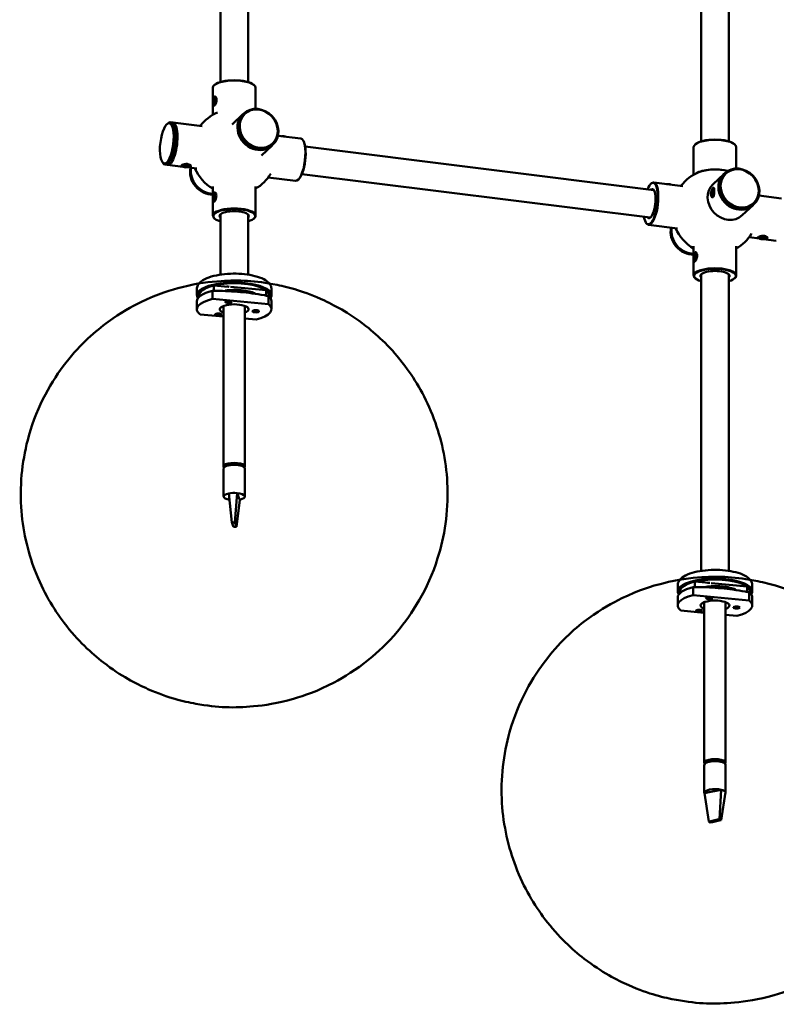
# Model space of a CAD drawing. Header units: millimetres. Extents: x 529 to 5146, y 983 to 3287.
# Tile 11 of 13: x 4559 to 4913, y 1779 to 2241. Entities that reach past the tile are written whole.
import ezdxf

# ---------------------------------------------------------------- set-up
doc = ezdxf.new("R2010")
doc.units = ezdxf.units.MM
doc.header["$LTSCALE"] = 18
doc.layers.add('Widoczne (ISO)', color=7, linetype='Continuous', lineweight=50)

msp = doc.modelspace()

# ---------------------------------------------------------------- linework, layer by layer
at = {"layer": 'Widoczne (ISO)'}
for p, q in [((4878.15, 2183.74), (4878.15, 2515.76)), ((4891.15, 2183.74), (4891.15, 2515.76)), ((4652.63, 2211.57), (4652.63, 2392.74)), ((4665.63, 2211.57), (4665.63, 2392.74)), ((4649.13, 2208.88), (4649.13, 2202.69)), ((4650, 2210.28), (4649.81, 2210.12)), ((4668.26, 2210.28), (4668.44, 2210.12)), ((4669.13, 2208.88), (4669.13, 2198.99)), ((4649.28, 2202.13), (4649.54, 2203.53)), ((4649.54, 2203.53), (4650.05, 2203.99)), ((4649.54, 2203.53), (4650.2, 2203.44)), ((4649.8, 2204.47), (4649.92, 2204.58)), ((4650.05, 2203.99), (4650.31, 2203.05)), ((4649.13, 2201.3), (4649.13, 2196.2)), ((4649.54, 2201.18), (4649.28, 2202.13)), ((4649.28, 2202.13), (4650.12, 2202.02)), ((4649.31, 2200.77), (4649.44, 2200.57)), ((4650.05, 2201.64), (4649.54, 2201.18)), ((4650.31, 2203.05), (4650.05, 2201.64)), ((4663.2, 2196.43), (4658.2, 2191.73)), ((4663.61, 2196.81), (4663.27, 2196.49)), ((4627.61, 2191.81), (4628.08, 2192.22)), ((4629.24, 2192.68), (4630.18, 2192.56)), ((4630.37, 2192.54), (4644.09, 2190.83)), ((4690.36, 2185.07), (4679.64, 2186.4)), ((4676.89, 2181.85), (4671.9, 2177.16)), ((4677.3, 2182.24), (4676.96, 2181.92)), ((4691.51, 2184.14), (4691.37, 2184.35)), ((4855.91, 2160.93), (4692.45, 2181.28)), ((4874.65, 2181.04), (4874.65, 2168.13)), ((4875.53, 2182.45), (4875.34, 2182.29)), ((4893.78, 2182.45), (4893.97, 2182.29)), ((4894.65, 2181.04), (4894.65, 2171)), ((4625.4, 2174.07), (4625.76, 2173.55)), ((4626.77, 2172.83), (4627.71, 2172.71)), ((4627.9, 2172.69), (4635, 2171.81)), ((4634.66, 2172), (4634.49, 2172.16)), ((4635.13, 2172.13), (4635.62, 2172.55)), ((4636.05, 2171.77), (4635.13, 2172.13)), ((4635.62, 2172.55), (4637.04, 2172.62)), ((4636.05, 2171.77), (4636.06, 2172.57)), ((4637.48, 2171.83), (4636.05, 2171.77)), ((4636.92, 2171.57), (4641.62, 2170.98)), ((4637.04, 2172.62), (4637.97, 2172.26)), ((4637.48, 2171.83), (4637.48, 2172.44)), ((4637.97, 2172.26), (4637.48, 2171.83)), ((4638.43, 2171.96), (4638.56, 2172.07)), ((4687.89, 2165.22), (4675.08, 2166.82)), ((4854.3, 2148.03), (4690.85, 2168.38)), ((4888.81, 2168.43), (4883.75, 2163.68)), ((4889.22, 2168.82), (4888.88, 2168.5)), ((4649.13, 2157.86), (4649.13, 2162.6)), ((4669.13, 2148.88), (4669.13, 2162.6)), ((4689.23, 2165.84), (4689.04, 2165.68)), ((4854.55, 2163.84), (4854.74, 2164.01)), ((4855.89, 2164.46), (4869.61, 2162.75)), ((4883.55, 2161.67), (4883.8, 2161.88)), ((4649.24, 2157.12), (4649.49, 2158.53)), ((4649.49, 2156.18), (4649.24, 2157.12)), ((4649.24, 2157.12), (4650.06, 2157.02)), ((4649.49, 2158.53), (4649.99, 2158.99)), ((4649.49, 2158.53), (4650.14, 2158.44)), ((4649.76, 2159.47), (4649.88, 2159.58)), ((4649.99, 2158.99), (4650.24, 2158.05)), ((4650.24, 2158.05), (4649.99, 2156.64)), ((4883.03, 2159.31), (4883.28, 2160.72)), ((4883.28, 2158.37), (4883.03, 2159.31)), ((4883.03, 2159.31), (4883.84, 2159.21)), ((4883.07, 2157.93), (4883.22, 2157.72)), ((4883.28, 2160.72), (4883.78, 2161.18)), ((4883.28, 2160.72), (4883.92, 2160.64)), ((4883.77, 2158.83), (4883.28, 2158.37)), ((4884.02, 2160.24), (4883.77, 2158.83)), ((4883.78, 2161.18), (4884.02, 2160.24)), ((4915.89, 2156.99), (4905.24, 2158.32)), ((4649.13, 2148.88), (4649.13, 2156.16)), ((4649.29, 2155.75), (4649.42, 2155.55)), ((4649.99, 2156.64), (4649.49, 2156.18)), ((4902.51, 2153.86), (4897.45, 2149.1)), ((4902.92, 2154.25), (4902.58, 2153.92)), ((4652.63, 2121.23), (4652.63, 2149.36)), ((4665.63, 2121.23), (4665.63, 2149.36)), ((4650, 2147.47), (4649.81, 2147.64)), ((4668.26, 2147.47), (4668.44, 2147.64)), ((4852.27, 2145.55), (4852.41, 2145.34)), ((4853.42, 2144.62), (4867.14, 2142.91)), ((4905.47, 2138.14), (4900.61, 2138.74)), ((4905.14, 2138.33), (4904.97, 2138.48)), ((4905.61, 2138.45), (4906.1, 2138.87)), ((4906.53, 2138.09), (4905.61, 2138.45)), ((4906.1, 2138.87), (4907.52, 2138.94)), ((4906.53, 2138.09), (4906.54, 2138.89)), ((4907.52, 2138.94), (4908.45, 2138.58)), ((4907.95, 2138.16), (4907.96, 2138.77)), ((4908.45, 2138.58), (4907.95, 2138.16)), ((4874.65, 2129.78), (4874.65, 2134.53)), ((4894.65, 2120.81), (4894.65, 2134.53)), ((4907.95, 2138.16), (4906.53, 2138.09)), ((4913.42, 2137.15), (4907.42, 2137.89)), ((4908.91, 2138.29), (4909.04, 2138.4)), ((4874.77, 2129.05), (4875.02, 2130.45)), ((4875.02, 2130.45), (4875.52, 2130.92)), ((4875.02, 2130.45), (4875.67, 2130.37)), ((4875.29, 2131.4), (4875.41, 2131.51)), ((4875.52, 2130.92), (4875.77, 2129.97)), ((4875.77, 2129.97), (4875.52, 2128.57)), ((4874.65, 2120.81), (4874.65, 2128.09)), ((4875.02, 2128.1), (4874.77, 2129.05)), ((4874.77, 2129.05), (4875.59, 2128.94)), ((4874.82, 2127.68), (4874.95, 2127.48)), ((4875.52, 2128.57), (4875.02, 2128.1)), ((4878.15, 1982.27), (4878.15, 2121.29)), ((4891.15, 1982.27), (4891.15, 2121.29)), ((4649.61, 2113.62), (4649.61, 2116.19)), ((4656.33, 2115.56), (4649.61, 2116.19)), ((4674.17, 2113.89), (4657.33, 2115.47)), ((4875.53, 2119.4), (4875.34, 2119.56)), ((4893.78, 2119.4), (4893.97, 2119.56)), ((4641.63, 2111.58), (4641.63, 2114.4)), ((4642.63, 2111.58), (4642.63, 2111.7)), ((4642.63, 2110.75), (4642.63, 2111.58)), ((4648.9, 2109.85), (4648.9, 2113.61)), ((4674.17, 2111.36), (4674.17, 2113.89)), ((4675.15, 2111.16), (4675.15, 2107.4)), ((4675.63, 2111.58), (4675.63, 2111.7)), ((4675.63, 2110.75), (4675.63, 2111.58)), ((4676.63, 2111.58), (4676.63, 2114.4)), ((4641.63, 2105), (4641.63, 2108.76)), ((4675.15, 2107.4), (4648.9, 2109.85)), ((4654.13, 2106.55), (4654.13, 2031.23)), ((4655.35, 2108.32), (4655.06, 2108.57)), ((4657.57, 2108.32), (4657.86, 2108.57)), ((4664.13, 2106.55), (4664.13, 2031.23)), ((4676.63, 2105), (4676.63, 2108.76)), ((4643.1, 2102.6), (4654.13, 2101.57)), ((4650.56, 2102.32), (4650.27, 2102.57)), ((4652.78, 2102.32), (4653.06, 2102.57)), ((4668.15, 2103.9), (4667.86, 2104.15)), ((4670.37, 2103.9), (4670.65, 2104.15)), ((4664.13, 2100.63), (4669.36, 2100.14)), ((4659.05, 2032.69), (4659.05, 2032)), ((4661.77, 2032.37), (4659.05, 2032.69)), ((4661.77, 2031.74), (4661.77, 2032.37)), ((4654.13, 2030.29), (4654.13, 2017.14)), ((4655.8, 2032.14), (4654.88, 2031.21)), ((4654.88, 2031.21), (4654.88, 2031.19)), ((4655.8, 2031.57), (4655.8, 2032.14)), ((4663.38, 2031.26), (4663.38, 2031.19)), ((4664.13, 2030.29), (4664.13, 2017.14)), ((4657.99, 2004.97), (4656.54, 2018.6)), ((4659.48, 2005.03), (4660.51, 2018.78)), ((4660.51, 2018.78), (4660.86, 2017.87)), ((4660.27, 2003), (4661.71, 2015.67)), ((4660.86, 2017.87), (4661.36, 2016.58)), ((4661.36, 2016.58), (4661.71, 2015.67)), ((4659.48, 2005.03), (4657.99, 2004.97)), ((4657.99, 2004.97), (4658.13, 2004.59)), ((4658.13, 2004.59), (4658.63, 2003.3)), ((4659.62, 2004.66), (4659.48, 2005.03)), ((4660.12, 2003.37), (4659.62, 2004.66)), ((4658.63, 2003.3), (4658.78, 2002.93)), ((4658.78, 2002.93), (4660.27, 2003)), ((4660.27, 2003), (4660.12, 2003.37)), ((4875.14, 1974.66), (4875.14, 1977.23)), ((4881.85, 1976.6), (4875.14, 1977.23)), ((4867.15, 1972.62), (4867.15, 1975.44)), ((4868.15, 1972.62), (4868.15, 1972.74)), ((4868.15, 1971.79), (4868.15, 1972.62)), ((4874.42, 1970.9), (4874.42, 1974.66)), ((4899.7, 1974.94), (4882.86, 1976.51)), ((4899.7, 1972.4), (4899.7, 1974.94)), ((4900.68, 1972.2), (4900.68, 1968.44)), ((4901.15, 1972.62), (4901.15, 1972.74)), ((4901.15, 1971.79), (4901.15, 1972.62)), ((4902.15, 1972.62), (4902.15, 1975.44)), ((4867.15, 1966.04), (4867.15, 1969.8)), ((4900.68, 1968.44), (4874.42, 1970.9)), ((4879.65, 1967.59), (4879.65, 1892.27)), ((4880.87, 1969.37), (4880.59, 1969.62)), ((4883.1, 1969.37), (4883.38, 1969.62)), ((4889.65, 1967.59), (4889.65, 1892.27)), ((4902.15, 1966.04), (4902.15, 1969.8)), ((4868.63, 1963.64), (4879.65, 1962.61)), ((4876.08, 1963.36), (4875.8, 1963.62)), ((4878.31, 1963.36), (4878.59, 1963.62)), ((4893.67, 1964.95), (4893.39, 1965.2)), ((4895.89, 1964.95), (4896.18, 1965.2)), ((4889.65, 1961.67), (4894.89, 1961.19)), ((4884.68, 1893.73), (4884.68, 1893.05)), ((4887.37, 1893.39), (4884.68, 1893.73)), ((4879.65, 1891.34), (4879.65, 1878.18)), ((4881.39, 1893.21), (4880.4, 1892.28)), ((4880.4, 1892.28), (4880.4, 1892.24)), ((4880.4, 1892.24), (4880.4, 1892.27)), ((4881.39, 1892.63), (4881.39, 1893.21)), ((4887.37, 1892.77), (4887.37, 1893.39)), ((4888.9, 1892.24), (4888.9, 1892.27)), ((4889.65, 1891.34), (4889.65, 1878.18)), ((4879.7, 1877.96), (4881.99, 1878.43)), ((4881.7, 1864.71), (4879.7, 1877.96)), ((4881.99, 1878.43), (4885.25, 1879.1)), ((4885.25, 1879.1), (4887.55, 1879.57)), ((4886.84, 1865.77), (4887.55, 1879.57)), ((4887.61, 1865.33), (4889.61, 1878.4)), ((4882.64, 1864.91), (4881.7, 1864.71)), ((4881.7, 1864.71), (4882.47, 1864.27)), ((4882.47, 1864.27), (4883.41, 1864.47)), ((4885.89, 1865.58), (4882.64, 1864.91)), ((4883.41, 1864.47), (4886.67, 1865.14)), ((4886.84, 1865.77), (4885.89, 1865.58)), ((4886.67, 1865.14), (4887.61, 1865.33)), ((4887.61, 1865.33), (4886.84, 1865.77))]:
    msp.add_line(p, q, dxfattribs=at)
for centre, start, end in [((4659.13, 2178.88), 112.8381, 142.904), ((4659.13, 2178.88), 202.904, 240), ((4659.13, 2178.88), 300, 329.0454), ((4884.65, 2150.8), 112.3654, 142.904), ((4884.65, 2150.8), 202.904, 240), ((4884.65, 2150.8), 300, 329.0454)]:
    msp.add_arc(centre, 20, start, end, dxfattribs=at)
for centre, major_axis, ratio, start_param, end_param in [((4659.13, 2209.06), (9.8, 0), 0.34202, 0.372527, 2.769066), ((4659.13, 2208.88), (-10, 0), 0.34202, 3.141593, 6.283185), ((4670.05, 2189.14), (-6.85, 7.29), 0.883022, 6.27787, 9.430093), ((4670.11, 2189.2), (6.85, -7.29), 0.883022, 3.141593, 6.283185), ((4628, 2182.75), (-1.24, -9.92), 0.321394, 5.936906, 9.771057), ((4628.94, 2182.64), (1.24, 9.92), 0.321394, 3.141593, 6.283185), ((4629.13, 2182.61), (-1.24, -9.92), 0.321394, 6.253717, 9.454246), ((4681.71, 2185.57), (-2, 0.02), 0.316048, 3.829341, 4.904245), ((4689.12, 2175.15), (1.24, 9.92), 0.321394, 3.141593, 6.283185), ((4689.31, 2175.12), (-1.21, -9.72), 0.321394, 0.346279, 2.795313), ((4884.65, 2181.04), (-10, 0), 0.34202, 3.141593, 6.283185), ((4884.65, 2181.23), (9.8, 0), 0.34202, 0.372527, 2.769066), ((4647.8, 2168.23), (-6.85, 7.29), 0.883022, 0.542208, 2.466955), ((4648.14, 2168.56), (6.85, -7.29), 0.883022, 3.723264, 5.571869), ((4648.21, 2168.62), (-6.85, 7.29), 0.883022, 0.58953, 2.422959), ((4884.65, 2167.14), (9.9, 0), 0.34202, 0.928013, 2.448099), ((4884.65, 2167.14), (-10, 0), 0.34202, 4.070825, 5.783043), ((4895.73, 2161.21), (6.85, -7.29), 0.883022, 3.141593, 6.283185), ((4895.66, 2161.15), (-6.85, 7.29), 0.883022, 6.27787, 9.430093), ((4854.47, 2154.56), (1.21, 9.72), 0.321394, 2.29597, 7.128808), ((4854.66, 2154.54), (-1.24, -9.92), 0.321394, 5.936906, 9.771057), ((4854.47, 2154.56), (-0.85, -6.8), 0.321394, 5.962137, 9.745826), ((4862.28, 2163.09), (-2, 0.02), 0.314837, 3.822713, 4.911179), ((4890.6, 2156.39), (6.85, -7.29), 0.883022, 3.141593, 6.283185), ((4854.66, 2154.54), (0.82, 6.6), 0.321394, 5.978285, 6.495984), ((4659.13, 2148.88), (10, 0), 0.34202, 5.910658, 9.797305), ((4659.13, 2148.69), (-9.8, 0), 0.34202, 2.29597, 7.128808), ((4659.13, 2148.69), (6.85, 0), 0.34202, 5.962137, 9.745826), ((4659.13, 2148.88), (-6.65, 0), 0.34202, 5.948864, 6.495984), ((4659.13, 2148.88), (6.65, 0), 0.34202, 6.070386, 6.617506), ((4854.66, 2154.54), (-0.82, -6.6), 0.321394, 6.070386, 6.588085), ((4873.24, 2140.08), (-6.85, 7.29), 0.883022, 0.531973, 2.476449), ((4873.58, 2140.4), (6.85, -7.29), 0.883022, 3.713109, 5.581318), ((4873.65, 2140.46), (-6.85, 7.29), 0.883022, 0.579389, 2.432401), ((4884.65, 2120.81), (10, 0), 0.34202, 5.910658, 9.797305), ((4884.65, 2120.62), (-9.8, 0), 0.34202, 2.29597, 7.128808), ((4884.65, 2120.62), (6.85, 0), 0.34202, 5.962137, 9.745826), ((4884.65, 2120.81), (-6.65, 0), 0.34202, 5.948864, 6.495984), ((4884.65, 2120.81), (6.65, 0), 0.34202, 6.070386, 6.617506), ((4659.13, 2111.58), (-17.5, 0), 0.34202, 2.903862, 6.520916), ((4659.13, 2111.58), (-16.5, 0), 0.34202, 3.141593, 6.283185), ((4659.13, 2111.58), (-16.5, 0), 0.34202, 5.326855, 6.283185), ((4655.64, 2114.6), (-3, 0), 0.34202, 4.333011, 4.716208), ((4659.13, 2108.76), (-17.5, 0), 0.34202, 5.336915, 6.283185), ((4659.13, 2111.58), (16.5, 0), 0.34202, 0, 0.42322), ((4659.13, 2108.76), (17.5, 0), 0.34202, 0, 0.41316), ((4659.13, 2105), (-17.5, 0), 0.34202, 5.336915, 6.696345), ((4659.13, 2105), (-6.75, 0), 0.34202, 2.404969, 7.019809), ((4656.46, 2108.76), (-1.5, 0), 0.34202, 0.284834, 0.3724), ((4656.46, 2108.76), (1.5, 0), 0.34202, 5.910786, 5.998351), ((4659.13, 2105), (17.5, 0), 0.34202, 5.336915, 6.696345), ((4651.67, 2102.76), (-1.5, 0), 0.34202, 0.284834, 0.3724), ((4651.67, 2102.76), (1.5, 0), 0.34202, 5.910786, 5.998351), ((4669.26, 2104.34), (-1.5, 0), 0.34202, 0.284834, 0.3724), ((4669.26, 2104.34), (1.5, 0), 0.34202, 5.910786, 5.998351), ((4659.13, 2031.23), (5, 0), 0.34202, 6.004858, 9.703105), ((4659.13, 2031.23), (4.25, 0), 0.34202, 1.588601, 2.469995), ((4659.13, 2031.23), (4.25, 0), 0.34202, 0.017805, 0.899199), ((4659.13, 2030.29), (-5, 0), 0.34202, 3.141593, 6.283185), ((4659.13, 2017.14), (-5, 0), 0.34202, 5.255829, 7.383113), ((4659.13, 2017.14), (-5, 0), 0.34202, 4.432796, 5.255829), ((4659.13, 2017.14), (5, 0), 0.34202, 5.255829, 7.574388), ((4884.65, 1972.62), (-17.5, 0), 0.34202, 2.903862, 6.520916), ((4884.65, 1972.62), (-16.5, 0), 0.34202, 3.141593, 6.283185), ((4884.65, 1972.62), (-16.5, 0), 0.34202, 5.326855, 6.283185), ((4884.65, 1969.8), (-17.5, 0), 0.34202, 5.336915, 6.283185), ((4881.17, 1975.64), (-3, 0), 0.34202, 4.333011, 4.716208), ((4884.65, 1972.62), (16.5, 0), 0.34202, 0, 0.42322), ((4884.65, 1969.8), (17.5, 0), 0.34202, 0, 0.41316), ((4884.65, 1966.04), (-17.5, 0), 0.34202, 5.336915, 6.696345), ((4884.65, 1966.04), (-6.75, 0), 0.34202, 2.404969, 7.019809), ((4881.98, 1969.8), (-1.5, 0), 0.34202, 0.284834, 0.3724), ((4881.98, 1969.8), (1.5, 0), 0.34202, 5.910786, 5.998351), ((4884.65, 1966.04), (17.5, 0), 0.34202, 5.336915, 6.696345), ((4877.19, 1963.8), (-1.5, 0), 0.34202, 0.284834, 0.3724), ((4877.19, 1963.8), (1.5, 0), 0.34202, 5.910786, 5.998351), ((4894.78, 1965.38), (-1.5, 0), 0.34202, 0.284834, 0.3724), ((4894.78, 1965.38), (1.5, 0), 0.34202, 5.910786, 5.998351), ((4884.65, 1892.27), (5, 0), 0.34202, 6.004858, 9.703105), ((4884.65, 1892.27), (4.25, 0), 0.34202, 1.565761, 2.447155), ((4884.65, 1891.34), (-5, 0), 0.34202, 3.141593, 6.283185), ((4884.65, 1892.27), (-4.25, 0), 0.34202, 6.27815, 6.283185), ((4884.65, 1892.27), (4.25, 0), 0.34202, 0, 0.876359), ((4884.65, 1878.18), (-5, 0), 0.34202, 4.095071, 6.41363), ((4884.65, 1878.18), (5, 0), 0.34202, 0.130445, 0.953479), ((4884.65, 1878.18), (5, 0), 0.34202, 6.048122, 6.41363)]:
    msp.add_ellipse(centre, major_axis=major_axis, ratio=ratio, start_param=start_param, end_param=end_param, dxfattribs=at)
for centre, major_axis, ratio in [((4649.79, 2202.59), (-0.26, -1.98), 0.337417), ((4670.46, 2189.52), (6.85, -7.29), 0.883022), ((4670.63, 2189.69), (-6.51, 6.92), 0.883022), ((4627.53, 2182.81), (1.17, 9.43), 0.321394), ((4636.55, 2172.19), (2, -0.02), 0.316048), ((4896.07, 2161.53), (6.85, -7.29), 0.883022), ((4896.24, 2161.69), (-6.51, 6.92), 0.883022), ((4883.53, 2159.77), (-0.25, -1.98), 0.320375), ((4649.74, 2157.58), (-0.25, -1.98), 0.324699), ((4907.03, 2138.52), (-2, 0.02), 0.314851), ((4875.27, 2129.51), (-0.25, -1.98), 0.325567), ((4656.46, 2108.47), (1.5, 0), 0.34202), ((4656.46, 2108.47), (-1.19, 0), 0.34202), ((4651.67, 2102.47), (1.5, 0), 0.34202), ((4651.67, 2102.47), (1.19, 0), 0.34202), ((4669.26, 2104.05), (1.5, 0), 0.34202), ((4669.26, 2104.05), (-1.19, 0), 0.34202), ((4881.98, 1969.51), (1.5, 0), 0.34202), ((4881.98, 1969.51), (-1.19, 0), 0.34202), ((4877.19, 1963.51), (1.5, 0), 0.34202), ((4877.19, 1963.51), (1.19, 0), 0.34202), ((4894.78, 1965.09), (1.5, 0), 0.34202), ((4894.78, 1965.09), (-1.19, 0), 0.34202)]:
    msp.add_ellipse(centre, major_axis=major_axis, ratio=ratio, dxfattribs=at)
for points, knots in [([(4649.79, 2200.46), (4649.9, 2200.55), (4650.02, 2200.7), (4650.25, 2201.07), (4650.36, 2201.28), (4650.6, 2201.83), (4650.72, 2202.22), (4650.83, 2202.85), (4650.85, 2203.07), (4650.85, 2203.49), (4650.83, 2203.7), (4650.74, 2204.13), (4650.65, 2204.34), (4650.42, 2204.7), (4650.25, 2204.83), (4649.98, 2204.84), (4649.88, 2204.79), (4649.72, 2204.65), (4649.65, 2204.56), (4649.51, 2204.27), (4649.44, 2204.05), (4649.38, 2203.78), (4649.37, 2203.74), (4649.37, 2203.71)], [-2.1869087, -2.1869087, -2.1869087, -2.1869087, -2.1088073, -2.1088073, -2.0390044, -2.0390044, -1.9339595, -1.9339595, -1.8744931, -1.8744931, -1.812984, -1.812984, -1.7363093, -1.7363093, -1.6284125, -1.6284125, -1.5620776, -1.5620776, -1.5075605, -1.5075605, -1.4304046, -1.4304046, -1.420885, -1.420885, -1.420885, -1.420885]), ([(4649.28, 2200.82), (4649.29, 2200.78), (4649.29, 2200.73), (4649.34, 2200.53), (4649.38, 2200.42), (4649.51, 2200.33), (4649.57, 2200.32), (4649.69, 2200.38), (4649.74, 2200.41), (4649.79, 2200.46)], [-1.1389323, -1.1389323, -1.1389323, -1.1389323, -1.1200157, -1.1200157, -1.038785, -1.038785, -0.9762998, -0.9762998, -0.9372466, -0.9372466, -0.9372466, -0.9372466]), ([(4638.68, 2171.93), (4638.78, 2172.01), (4638.83, 2172.12), (4638.8, 2172.34), (4638.74, 2172.46), (4638.49, 2172.72), (4638.24, 2172.87), (4637.73, 2173.03), (4637.53, 2173.08), (4637.11, 2173.13), (4636.88, 2173.14), (4636.34, 2173.12), (4636.04, 2173.07), (4635.4, 2172.93), (4635.05, 2172.81), (4634.63, 2172.61), (4634.5, 2172.53), (4634.35, 2172.4), (4634.3, 2172.34), (4634.27, 2172.21), (4634.3, 2172.14), (4634.47, 2172.04), (4634.58, 2171.99), (4634.71, 2171.96)], [-2.1869087, -2.1869087, -2.1869087, -2.1869087, -2.1088073, -2.1088073, -2.0390044, -2.0390044, -1.9339595, -1.9339595, -1.8744931, -1.8744931, -1.812984, -1.812984, -1.7363093, -1.7363093, -1.6284125, -1.6284125, -1.5620776, -1.5620776, -1.5075605, -1.5075605, -1.4304046, -1.4304046, -1.367678, -1.367678, -1.367678, -1.367678]), ([(4637.7, 2171.66), (4637.81, 2171.67), (4637.92, 2171.68), (4638.21, 2171.72), (4638.37, 2171.76), (4638.57, 2171.85), (4638.63, 2171.88), (4638.68, 2171.93)], [-1.0747251, -1.0747251, -1.0747251, -1.0747251, -1.038785, -1.038785, -0.9762998, -0.9762998, -0.9372466, -0.9372466, -0.9372466, -0.9372466]), ([(4882.75, 2159.05), (4882.75, 2158.78), (4882.78, 2158.51), (4882.9, 2158.08), (4882.98, 2157.91), (4883.19, 2157.59), (4883.36, 2157.49), (4883.6, 2157.51), (4883.69, 2157.55), (4883.84, 2157.69), (4883.91, 2157.8), (4884.06, 2158.12), (4884.12, 2158.35), (4884.23, 2158.94), (4884.26, 2159.35), (4884.3, 2160.02), (4884.3, 2160.27), (4884.3, 2160.69), (4884.3, 2160.88), (4884.28, 2161.29), (4884.26, 2161.5), (4884.19, 2161.85), (4884.13, 2161.97), (4883.97, 2162.01), (4883.87, 2161.96), (4883.77, 2161.86), (4883.76, 2161.85), (4883.76, 2161.85)], [-2.1869087, -2.1869087, -2.1869087, -2.1869087, -2.1088073, -2.1088073, -2.0390044, -2.0390044, -1.9339595, -1.9339595, -1.8744931, -1.8744931, -1.812984, -1.812984, -1.7363093, -1.7363093, -1.6284125, -1.6284125, -1.5620776, -1.5620776, -1.5075605, -1.5075605, -1.4304046, -1.4304046, -1.3277685, -1.3277685, -1.2496621, -1.2496621, -1.243953, -1.243953, -1.243953, -1.243953]), ([(4649.26, 2155.79), (4649.27, 2155.74), (4649.28, 2155.68), (4649.33, 2155.44), (4649.4, 2155.33), (4649.58, 2155.33), (4649.66, 2155.37), (4649.81, 2155.52), (4649.89, 2155.61), (4650.09, 2155.89), (4650.21, 2156.1), (4650.46, 2156.66), (4650.59, 2157.02), (4650.74, 2157.71), (4650.77, 2158.01), (4650.77, 2158.55), (4650.74, 2158.82), (4650.63, 2159.19), (4650.58, 2159.33), (4650.42, 2159.61), (4650.31, 2159.73), (4650.09, 2159.83), (4649.99, 2159.84), (4649.85, 2159.79), (4649.79, 2159.76), (4649.74, 2159.71)], [-1.7611376, -1.7611376, -1.7611376, -1.7611376, -1.7363093, -1.7363093, -1.6284125, -1.6284125, -1.5620776, -1.5620776, -1.5075605, -1.5075605, -1.4304046, -1.4304046, -1.3277685, -1.3277685, -1.2496621, -1.2496621, -1.1715557, -1.1715557, -1.1200157, -1.1200157, -1.038785, -1.038785, -0.9762998, -0.9762998, -0.9372466, -0.9372466, -0.9372466, -0.9372466]), ([(4649.74, 2159.71), (4649.64, 2159.62), (4649.55, 2159.47), (4649.42, 2159.11), (4649.38, 2158.93), (4649.34, 2158.73)], [-2.1869087, -2.1869087, -2.1869087, -2.1869087, -2.1088073, -2.1088073, -2.0485428, -2.0485428, -2.0485428, -2.0485428]), ([(4883, 2160.47), (4882.97, 2160.37), (4882.94, 2160.28), (4882.85, 2159.94), (4882.8, 2159.7), (4882.76, 2159.32), (4882.75, 2159.18), (4882.75, 2159.05)], [-1.0657848, -1.0657848, -1.0657848, -1.0657848, -1.038785, -1.038785, -0.9762998, -0.9762998, -0.9372466, -0.9372466, -0.9372466, -0.9372466]), ([(4866.25, 2142.98), (4866.25, 2142.96), (4866.25, 2142.94), (4866.3, 2142.68), (4866.38, 2142.47), (4866.53, 2142.2), (4866.6, 2142.11), (4866.67, 2142.05)], [-1.5129975, -1.5129975, -1.5129975, -1.5129975, -1.5075605, -1.5075605, -1.4304046, -1.4304046, -1.3779631, -1.3779631, -1.3779631, -1.3779631]), ([(4904.9, 2138.78), (4904.8, 2138.7), (4904.75, 2138.61), (4904.78, 2138.48), (4904.84, 2138.42), (4905, 2138.34), (4905.09, 2138.31), (4905.19, 2138.29)], [-2.1869087, -2.1869087, -2.1869087, -2.1869087, -2.1088073, -2.1088073, -2.0390044, -2.0390044, -1.9927535, -1.9927535, -1.9927535, -1.9927535]), ([(4908.18, 2137.99), (4908.41, 2138), (4908.62, 2138.03), (4908.95, 2138.12), (4909.08, 2138.18), (4909.23, 2138.31), (4909.27, 2138.38), (4909.31, 2138.57), (4909.27, 2138.69), (4909.06, 2138.97), (4908.86, 2139.12), (4908.34, 2139.32), (4908.07, 2139.39), (4907.54, 2139.46), (4907.23, 2139.46), (4906.73, 2139.42), (4906.53, 2139.39), (4906.05, 2139.3), (4905.79, 2139.22), (4905.37, 2139.06), (4905.21, 2138.99), (4905.01, 2138.87), (4904.95, 2138.82), (4904.9, 2138.78)], [-1.6992911, -1.6992911, -1.6992911, -1.6992911, -1.6284125, -1.6284125, -1.5620776, -1.5620776, -1.5075605, -1.5075605, -1.4304046, -1.4304046, -1.3277685, -1.3277685, -1.2496621, -1.2496621, -1.1715557, -1.1715557, -1.1200157, -1.1200157, -1.038785, -1.038785, -0.9762998, -0.9762998, -0.9372466, -0.9372466, -0.9372466, -0.9372466]), ([(4874.79, 2127.72), (4874.79, 2127.67), (4874.8, 2127.61), (4874.86, 2127.37), (4874.93, 2127.25), (4875.11, 2127.26), (4875.19, 2127.3), (4875.34, 2127.44), (4875.42, 2127.54), (4875.62, 2127.82), (4875.74, 2128.03), (4875.99, 2128.59), (4876.12, 2128.95), (4876.27, 2129.63), (4876.3, 2129.94), (4876.3, 2130.47), (4876.27, 2130.74), (4876.16, 2131.12), (4876.11, 2131.26), (4875.95, 2131.54), (4875.84, 2131.66), (4875.62, 2131.76), (4875.52, 2131.77), (4875.38, 2131.72), (4875.32, 2131.69), (4875.27, 2131.64)], [-1.7613156, -1.7613156, -1.7613156, -1.7613156, -1.7363093, -1.7363093, -1.6284125, -1.6284125, -1.5620776, -1.5620776, -1.5075605, -1.5075605, -1.4304046, -1.4304046, -1.3277685, -1.3277685, -1.2496621, -1.2496621, -1.1715557, -1.1715557, -1.1200157, -1.1200157, -1.038785, -1.038785, -0.9762998, -0.9762998, -0.9372466, -0.9372466, -0.9372466, -0.9372466]), ([(4875.27, 2131.64), (4875.17, 2131.55), (4875.08, 2131.4), (4874.95, 2131.04), (4874.9, 2130.86), (4874.87, 2130.66)], [-2.1869087, -2.1869087, -2.1869087, -2.1869087, -2.1088073, -2.1088073, -2.0483502, -2.0483502, -2.0483502, -2.0483502]), ([(4641.63, 2114.4), (4641.63, 2115.07), (4641.81, 2115.72), (4642.49, 2117), (4643.03, 2117.57), (4644.64, 2118.84), (4645.85, 2119.44), (4648.68, 2120.45), (4650.31, 2120.85), (4653.73, 2121.42), (4655.51, 2121.59), (4659.11, 2121.73), (4660.92, 2121.7), (4664.44, 2121.43), (4666.14, 2121.19), (4669.31, 2120.52), (4670.76, 2120.08), (4673.36, 2118.97), (4674.49, 2118.3), (4675.71, 2116.99), (4676.03, 2116.55), (4676.49, 2115.55), (4676.63, 2114.97), (4676.63, 2114.4)], [5.493031, 5.493031, 5.493031, 5.493031, 5.673095, 5.673095, 5.901075, 5.901075, 6.257037, 6.257037, 6.6141, 6.6141, 6.952198, 6.952198, 7.284879, 7.284879, 7.618491, 7.618491, 7.960248, 7.960248, 8.325049, 8.325049, 8.478912, 8.478912, 8.634624, 8.634624, 8.634624, 8.634624]), ([(4580.17, 2079.89), (4573.61, 2071.48), (4566.86, 2059.98), (4559.89, 2035.31), (4558.51, 2023.68), (4559.84, 2001.67), (4562.26, 1991.39), (4569.48, 1972.58), (4574.44, 1964.4), (4585.81, 1949.41), (4592.18, 1943.65), (4606.2, 1932.78), (4613.01, 1929.36), (4628.46, 1922.54), (4635.2, 1921.05), (4651.59, 1918.05), (4659.13, 1917.92), (4673.55, 1919.23), (4679.28, 1920.06), (4692.05, 1923.74), (4698.06, 1925.77), (4710.69, 1932.45), (4716.13, 1935.73), (4726.53, 1944.2), (4731.03, 1948.38), (4742.55, 1962.04), (4749.89, 1973.39), (4757.79, 1998.33), (4759.56, 2010.03), (4758.84, 2032.28), (4756.71, 2042.71), (4749.93, 2061.84), (4745.15, 2070.22), (4734.07, 2085.56), (4727.79, 2091.54), (4713.95, 2102.77), (4707.14, 2106.38), (4691.78, 2113.54), (4685.04, 2115.19), (4668.76, 2118.52), (4661.37, 2118.74), (4647.6, 2117.89), (4641.99, 2117.22), (4629.51, 2114.09), (4623.48, 2112.29), (4610.98, 2106.22), (4605.91, 2103.43), (4594.09, 2094.79), (4587.23, 2088.93), (4580.17, 2079.89)], [0, 0, 0, 0, 0.164346, 0.164346, 0.281443, 0.281443, 0.391244, 0.391244, 0.514685, 0.514685, 0.67628, 0.67628, 0.92037, 0.92037, 1.340101, 1.340101, 2.091754, 2.091754, 2.532204, 2.532204, 2.828297, 2.828297, 3.004823, 3.004823, 3.121448, 3.121448, 3.294373, 3.294373, 3.413409, 3.413409, 3.522957, 3.522957, 3.644369, 3.644369, 3.801282, 3.801282, 4.035402, 4.035402, 4.434035, 4.434035, 5.151937, 5.151937, 5.606663, 5.606663, 5.929696, 5.929696, 6.10644, 6.10644, 6.283185, 6.283185, 6.283185, 6.283185]), ([(4648.9, 2113.61), (4649.52, 2113.62), (4650.15, 2113.63), (4654.62, 2113.63), (4658.41, 2113.41), (4665.64, 2112.74), (4669.43, 2112.24), (4673.9, 2111.41), (4674.53, 2111.29), (4675.15, 2111.16)], [28.725417, 28.725417, 28.725417, 28.725417, 28.907696, 28.907696, 30.033003, 30.033003, 31.15831, 31.15831, 31.340589, 31.340589, 31.340589, 31.340589]), ([(4668.81, 2112.53), (4668.03, 2112.84), (4667.12, 2113.12), (4664.98, 2113.6), (4663.74, 2113.79), (4661.14, 2114.03), (4659.77, 2114.07), (4657.24, 2114.03), (4656.06, 2113.95), (4654.94, 2113.81)], [4.107624, 4.107624, 4.107624, 4.107624, 4.392792, 4.392792, 4.710019, 4.710019, 5.028292, 5.028292, 5.308473, 5.308473, 5.308473, 5.308473]), ([(4867.15, 1975.44), (4867.15, 1976.11), (4867.34, 1976.76), (4868.02, 1978.04), (4868.56, 1978.61), (4870.16, 1979.88), (4871.38, 1980.48), (4874.21, 1981.5), (4875.83, 1981.89), (4879.25, 1982.46), (4881.04, 1982.63), (4884.64, 1982.77), (4886.45, 1982.74), (4889.97, 1982.47), (4891.67, 1982.23), (4894.83, 1981.56), (4896.29, 1981.12), (4898.89, 1980.01), (4900.02, 1979.34), (4901.24, 1978.03), (4901.55, 1977.59), (4902.02, 1976.59), (4902.15, 1976.02), (4902.15, 1975.44)], [5.493031, 5.493031, 5.493031, 5.493031, 5.673095, 5.673095, 5.901075, 5.901075, 6.257037, 6.257037, 6.6141, 6.6141, 6.952198, 6.952198, 7.284879, 7.284879, 7.618491, 7.618491, 7.960248, 7.960248, 8.325049, 8.325049, 8.478912, 8.478912, 8.634624, 8.634624, 8.634624, 8.634624]), ([(4805.7, 1940.93), (4799.14, 1932.52), (4792.39, 1921.03), (4785.41, 1896.35), (4784.04, 1884.72), (4785.37, 1862.72), (4787.78, 1852.44), (4795.01, 1833.62), (4799.96, 1825.44), (4811.34, 1810.45), (4817.71, 1804.69), (4831.72, 1793.82), (4838.53, 1790.4), (4853.98, 1783.58), (4860.72, 1782.09), (4877.11, 1779.09), (4884.66, 1778.96), (4899.08, 1780.27), (4904.81, 1781.1), (4917.58, 1784.78), (4923.59, 1786.81), (4936.22, 1793.49), (4941.65, 1796.77), (4952.05, 1805.24), (4956.56, 1809.43), (4968.08, 1823.08), (4975.41, 1834.43), (4983.32, 1859.38), (4985.09, 1871.07), (4984.37, 1893.32), (4982.23, 1903.75), (4975.45, 1922.88), (4970.67, 1931.26), (4959.6, 1946.6), (4953.31, 1952.58), (4939.47, 1963.81), (4932.67, 1967.43), (4917.31, 1974.58), (4910.57, 1976.23), (4894.28, 1979.56), (4886.89, 1979.78), (4873.12, 1978.93), (4867.52, 1978.26), (4855.04, 1975.13), (4849.01, 1973.33), (4836.5, 1967.27), (4831.43, 1964.47), (4819.62, 1955.83), (4812.76, 1949.98), (4805.7, 1940.93)], [0, 0, 0, 0, 0.164346, 0.164346, 0.281443, 0.281443, 0.391244, 0.391244, 0.514685, 0.514685, 0.67628, 0.67628, 0.92037, 0.92037, 1.340101, 1.340101, 2.091754, 2.091754, 2.532204, 2.532204, 2.828297, 2.828297, 3.004823, 3.004823, 3.121448, 3.121448, 3.294373, 3.294373, 3.413409, 3.413409, 3.522957, 3.522957, 3.644369, 3.644369, 3.801282, 3.801282, 4.035402, 4.035402, 4.434035, 4.434035, 5.151937, 5.151937, 5.606663, 5.606663, 5.929696, 5.929696, 6.10644, 6.10644, 6.283185, 6.283185, 6.283185, 6.283185]), ([(4874.42, 1974.66), (4875.05, 1974.67), (4875.67, 1974.67), (4880.14, 1974.67), (4883.93, 1974.45), (4891.17, 1973.78), (4894.96, 1973.28), (4899.43, 1972.45), (4900.06, 1972.33), (4900.68, 1972.2)], [28.725417, 28.725417, 28.725417, 28.725417, 28.907696, 28.907696, 30.033003, 30.033003, 31.15831, 31.15831, 31.340589, 31.340589, 31.340589, 31.340589]), ([(4894.33, 1973.57), (4893.56, 1973.88), (4892.64, 1974.16), (4890.51, 1974.64), (4889.27, 1974.83), (4886.66, 1975.07), (4885.3, 1975.12), (4882.76, 1975.07), (4881.58, 1974.99), (4880.46, 1974.85)], [4.107624, 4.107624, 4.107624, 4.107624, 4.392792, 4.392792, 4.710019, 4.710019, 5.028292, 5.028292, 5.308473, 5.308473, 5.308473, 5.308473])]:
    msp.add_open_spline(points, degree=3, knots=knots, dxfattribs=at)

doc.saveas('drawing.dxf')
